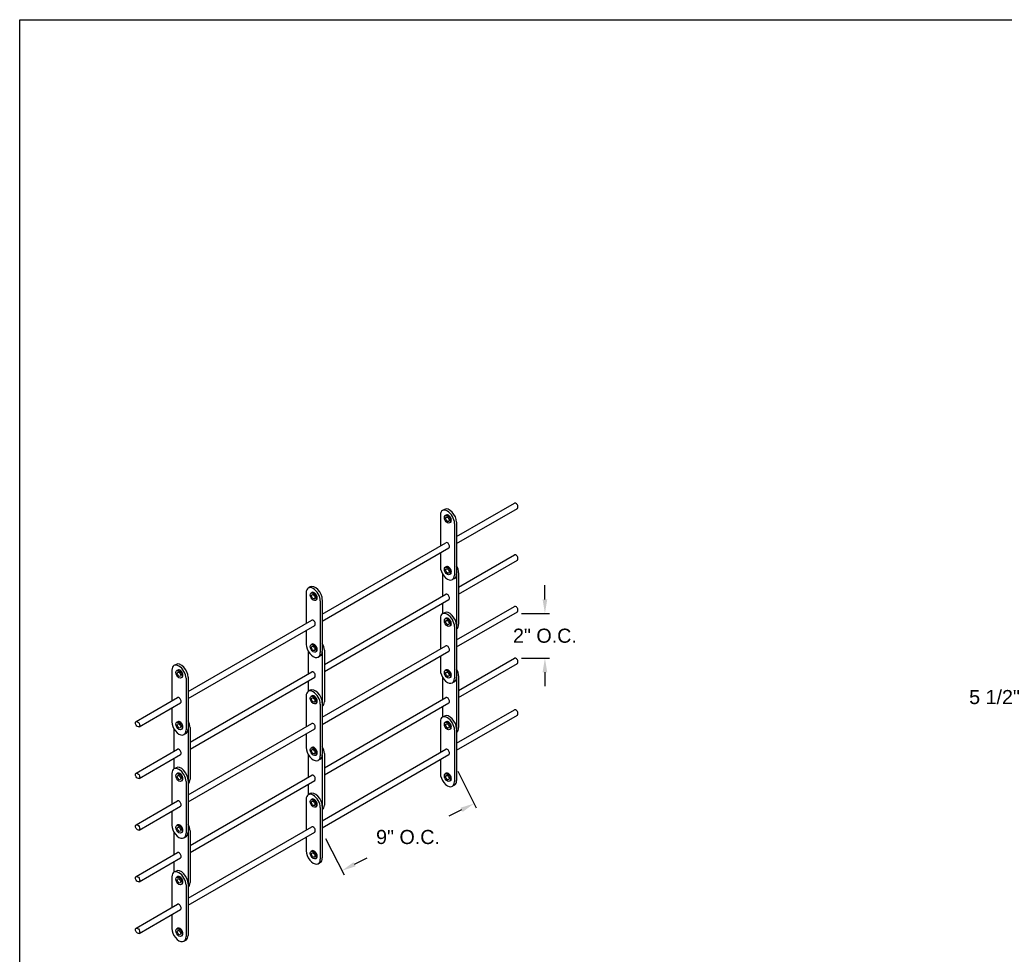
# Model space of a CAD drawing. Header units: inches. Extents: x 169.6 to 213.8, y 195 to 266.5.
# Tile 3 of 58: x 169.6 to 176.2, y 201.6 to 207.8. Entities that reach past the tile are written whole.
import ezdxf

# ---------------------------------------------------------------- set-up
doc = ezdxf.new("R2010")
doc.units = ezdxf.units.IN
doc.header["$LTSCALE"] = 0.25
doc.header["$MEASUREMENT"] = 0
doc.layers.add('ANNOTATIONS', color=1, linetype='Continuous')
doc.layers.add('DETAILS', color=4, linetype='Continuous')
doc.styles.add('ARIAL', font='arial.ttf', dxfattribs={"height": 0.09375})
doc.dimstyles.new('STANDARD$0', dxfattribs={"dimtxt": 0.09375, "dimasz": 0.09375, "dimexe": 0.03125, "dimexo": 0.046875, "dimgap": 0.09, "dimtad": 0, "dimtih": 1, "dimtoh": 1, "dimdec": 4, "dimzin": 0, "dimdsep": 46, "dimtxsty": 'ARIAL', "dimcen": 0.09, "dimadec": 0, "dimazin": 0, "dimtfac": 1, "dimtdec": 4, "dimtofl": 0, "dimtmove": 0, "dimatfit": 1, "dimfxl": 1, "dimtolj": 1, "dimtzin": 0, "dimarcsym": 0})

# ---------------------------------------------------------------- blocks, each defined once
blk = doc.blocks.new('*D56')
at = {"layer": 'ANNOTATIONS', "color": 0, "lineweight": -2, "transparency": 16777216}
for p, q in [((176.5724, 204.837), (176.5724, 203.2433)), ((177.0248, 203.8411), (177.0248, 203.2433)), ((176.4787, 203.2746), (176.3591, 203.2746)), ((177.1186, 203.2746), (177.2123, 203.2746))]:
    blk.add_line(p, q, dxfattribs=at)
at = {"layer": 'ANNOTATIONS', "color": 0, "transparency": 16777216}
for points in [[(176.4787, 203.2902), (176.4787, 203.259), (176.5724, 203.2746)], [(177.1186, 203.2902), (177.1186, 203.259), (177.0248, 203.2746)]]:
    blk.add_solid(points, dxfattribs=at)
at = {"layer": 'defpoints', "color": 0, "transparency": 16777216}
for p in [(176.5724, 204.8838), (177.0248, 203.888), (176.5724, 203.2746)]:
    blk.add_point(p, dxfattribs=at)
at = {"layer": 'ANNOTATIONS', "color": 0, "transparency": 16777216, "insert": (176.106, 203.2746), "char_height": 0.09375, "attachment_point": 5, "style": 'ARIAL'}
blk.add_mtext('\\A1;5 1/2"', dxfattribs=at)
blk = doc.blocks.new('*D107')
at = {"layer": 'ANNOTATIONS', "color": 0, "lineweight": -2, "transparency": 16777216}
for p, q in [((172.5343, 202.7817), (172.6575, 202.5392)), ((172.5598, 202.5246), (172.4761, 202.482)), ((171.6547, 202.3346), (171.7779, 202.0921)), ((171.8473, 202.1624), (171.9311, 202.205))]:
    blk.add_line(p, q, dxfattribs=at)
at = {"layer": 'ANNOTATIONS', "color": 0, "transparency": 16777216}
for points in [[(172.5527, 202.5385), (172.5669, 202.5106), (172.6434, 202.567)], [(171.8403, 202.1764), (171.8544, 202.1485), (171.7638, 202.1199)]]:
    blk.add_solid(points, dxfattribs=at)
at = {"layer": 'defpoints', "color": 0, "transparency": 16777216}
for p in [(172.513, 202.8235), (172.6434, 202.567), (171.6334, 202.3764)]:
    blk.add_point(p, dxfattribs=at)
at = {"layer": 'ANNOTATIONS', "color": 0, "transparency": 16777216, "insert": (172.2036, 202.3435), "char_height": 0.09375, "attachment_point": 5, "style": 'ARIAL'}
blk.add_mtext('\\A1;9" O.C.', dxfattribs=at)
blk = doc.blocks.new('*D108')
at = {"layer": 'ANNOTATIONS', "color": 0, "lineweight": -2, "transparency": 16777216}
for p, q in [((173.1145, 203.9252), (173.1145, 204.0189)), ((172.9582, 203.8314), (173.1457, 203.8314)), ((172.9582, 203.5342), (173.1457, 203.5342)), ((173.1145, 203.4404), (173.1145, 203.3467))]:
    blk.add_line(p, q, dxfattribs=at)
at = {"layer": 'ANNOTATIONS', "color": 0, "transparency": 16777216}
for points in [[(173.0989, 203.9252), (173.1301, 203.9252), (173.1145, 203.8314)], [(173.0989, 203.4404), (173.1301, 203.4404), (173.1145, 203.5342)]]:
    blk.add_solid(points, dxfattribs=at)
at = {"layer": 'defpoints', "color": 0, "transparency": 16777216}
for p in [(172.9113, 203.8314), (173.1145, 203.8314), (172.9113, 203.5342)]:
    blk.add_point(p, dxfattribs=at)
at = {"layer": 'ANNOTATIONS', "color": 0, "transparency": 16777216, "insert": (173.1145, 203.6828), "char_height": 0.09375, "attachment_point": 5, "style": 'ARIAL'}
blk.add_mtext('\\A1;2" O.C.', dxfattribs=at)

msp = doc.modelspace()

# ---------------------------------------------------------------- linework, layer by layer
at = {"layer": 'defpoints'}
msp.add_lwpolyline([(189.08986, 195.04721), (169.61998, 195.04721), (169.61998, 207.78232), (189.08986, 207.78232)], close=True, dxfattribs=at)
at = {"layer": 'DETAILS'}
for p, q in [((172.44629, 204.52355), (172.43281, 204.51577)), ((172.52652, 204.34325), (172.91134, 204.56543)), ((172.52652, 204.29643), (172.93162, 204.53032)), ((172.41904, 204.48534), (172.41904, 204.2812)), ((172.45815, 204.48646), (172.45183, 204.48282)), ((172.48657, 204.43725), (172.48025, 204.43361)), ((172.51304, 204.43108), (172.51304, 204.08733)), ((172.52652, 204.43886), (172.52652, 204.09511)), ((171.63343, 203.82762), (172.4559, 204.30248)), ((171.63343, 203.78081), (172.47618, 204.26737)), ((172.41904, 204.23438), (172.41904, 204.14159)), ((172.53994, 204.00725), (172.91134, 204.22168)), ((172.45815, 204.14271), (172.45183, 204.13907)), ((172.53994, 203.96044), (172.93162, 204.18657)), ((172.43252, 204.09577), (172.43252, 203.94523)), ((172.48657, 204.0935), (172.48025, 204.08986)), ((172.51275, 204.06468), (172.49927, 204.0569)), ((172.52646, 204.09259), (172.52646, 203.75424)), ((172.53994, 204.10286), (172.53994, 203.75911)), ((171.5532, 204.00793), (171.53972, 204.00014)), ((171.52595, 203.96972), (171.52595, 203.76557)), ((171.56507, 203.97084), (171.55875, 203.96719)), ((171.64686, 203.49163), (172.4559, 203.95873)), ((171.59348, 203.92163), (171.58716, 203.91798)), ((171.61995, 203.91545), (171.61995, 203.5717)), ((171.63343, 203.92323), (171.63343, 203.57948)), ((171.64686, 203.44481), (172.47618, 203.92362)), ((172.43252, 203.89842), (172.43252, 203.8284)), ((172.52652, 203.65605), (172.91134, 203.87823)), ((172.44629, 203.83635), (172.43281, 203.82857)), ((172.45815, 203.79926), (172.45183, 203.79561)), ((172.52652, 203.60923), (172.93162, 203.84312)), ((170.74034, 203.312), (171.56282, 203.78686)), ((170.74034, 203.26518), (171.58309, 203.75174)), ((172.41904, 203.79814), (172.41904, 203.594)), ((172.48657, 203.75005), (172.48025, 203.74641)), ((172.51304, 203.74388), (172.51304, 203.40013)), ((172.52652, 203.75166), (172.52652, 203.40791)), ((171.52595, 203.71876), (171.52595, 203.62597)), ((171.56507, 203.62709), (171.55875, 203.62344)), ((171.63343, 203.14042), (172.4559, 203.61528)), ((171.53943, 203.58015), (171.53943, 203.42961)), ((171.59348, 203.57788), (171.58716, 203.57423)), ((171.61966, 203.54906), (171.60618, 203.54128)), ((171.63338, 203.57696), (171.63338, 203.23861)), ((171.63343, 203.09361), (172.47618, 203.58017)), ((171.64686, 203.58724), (171.64686, 203.24349)), ((172.41904, 203.54718), (172.41904, 203.45439)), ((170.66011, 203.4923), (170.64663, 203.48452)), ((172.53994, 203.31975), (172.91134, 203.53418)), ((172.53994, 203.27294), (172.93162, 203.49907)), ((170.63287, 203.45409), (170.63287, 203.24995)), ((170.67198, 203.45521), (170.66566, 203.45157)), ((170.70039, 203.406), (170.69407, 203.40236)), ((170.74034, 203.40761), (170.74034, 203.06386)), ((170.75377, 202.976), (171.56282, 203.44311)), ((170.75377, 202.92919), (171.58309, 203.40799)), ((172.43252, 203.40827), (172.43252, 203.25773)), ((172.45815, 203.45551), (172.45183, 203.45186)), ((172.48657, 203.4063), (172.48025, 203.40266)), ((172.53994, 203.41536), (172.53994, 203.07161)), ((170.72686, 203.39983), (170.72686, 203.05608)), ((171.53943, 203.38279), (171.53943, 203.31278)), ((172.51275, 203.37748), (172.49927, 203.3697)), ((172.52646, 203.40509), (172.52646, 203.06674)), ((171.52595, 203.28252), (171.52595, 203.07837)), ((171.5532, 203.32073), (171.53972, 203.31294)), ((171.56507, 203.28364), (171.55875, 203.27999)), ((170.39446, 203.1123), (170.66973, 203.27123)), ((170.41473, 203.07719), (170.69, 203.23612)), ((171.59348, 203.23443), (171.58716, 203.23078)), ((171.61995, 203.22825), (171.61995, 202.8845)), ((171.63343, 203.23603), (171.63343, 202.89228)), ((171.64686, 202.80413), (172.4559, 203.27123)), ((171.64686, 202.75731), (172.47618, 203.23612)), ((172.43252, 203.21092), (172.43252, 203.1409)), ((170.63287, 203.20313), (170.63287, 203.11034)), ((172.44629, 203.14855), (172.43281, 203.14077)), ((172.52652, 202.96825), (172.91134, 203.19043)), ((172.52652, 202.92143), (172.93162, 203.15532)), ((170.67198, 203.11146), (170.66566, 203.10782)), ((170.74034, 202.6248), (171.56282, 203.09966)), ((172.41904, 203.11034), (172.41904, 202.9062)), ((172.45815, 203.11146), (172.45183, 203.10782)), ((170.64634, 203.06452), (170.64634, 202.91398)), ((170.70039, 203.06225), (170.69407, 203.05861)), ((170.72657, 203.03343), (170.71309, 203.02565)), ((170.74029, 203.06134), (170.74029, 202.72299)), ((170.74034, 202.57798), (171.58309, 203.06454)), ((170.75377, 203.07161), (170.75377, 202.72786)), ((171.52595, 203.03156), (171.52595, 202.93877)), ((172.48657, 203.06225), (172.48025, 203.05861)), ((172.51304, 203.05608), (172.51304, 202.71233)), ((172.52652, 203.06386), (172.52652, 202.72011)), ((170.39446, 202.76855), (170.66973, 202.92748)), ((170.41473, 202.73344), (170.69, 202.89237)), ((171.53943, 202.89265), (171.53943, 202.74211)), ((171.56507, 202.93989), (171.55875, 202.93624)), ((171.59348, 202.89068), (171.58716, 202.88703)), ((171.63338, 202.88946), (171.63338, 202.55111)), ((171.63343, 202.45262), (172.4559, 202.92748)), ((171.63343, 202.40581), (172.47618, 202.89237)), ((171.64686, 202.89974), (171.64686, 202.55599)), ((170.64634, 202.86717), (170.64634, 202.79715)), ((171.61966, 202.86186), (171.60618, 202.85408)), ((172.41904, 202.85938), (172.41904, 202.76659)), ((170.63287, 202.76689), (170.63287, 202.56275)), ((170.66011, 202.8051), (170.64663, 202.79732)), ((170.67198, 202.76801), (170.66566, 202.76436)), ((170.75377, 202.2885), (171.56282, 202.75561)), ((172.45815, 202.76771), (172.45183, 202.76407)), ((170.70039, 202.7188), (170.69407, 202.71516)), ((170.72686, 202.71263), (170.72686, 202.36888)), ((170.74034, 202.72041), (170.74034, 202.37666)), ((170.75377, 202.24169), (171.58309, 202.72049)), ((171.53943, 202.69529), (171.53943, 202.62528)), ((172.48657, 202.7185), (172.48025, 202.71486)), ((172.51275, 202.68968), (172.49927, 202.6819)), ((171.5532, 202.63293), (171.53972, 202.62514)), ((170.39446, 202.4251), (170.66973, 202.58403)), ((171.52595, 202.59472), (171.52595, 202.39057)), ((171.56507, 202.59584), (171.55875, 202.59219)), ((170.41473, 202.38999), (170.69, 202.54892)), ((170.63287, 202.51593), (170.63287, 202.42314)), ((171.59348, 202.54663), (171.58716, 202.54298)), ((171.61995, 202.54045), (171.61995, 202.1967)), ((171.63343, 202.54823), (171.63343, 202.20448)), ((170.67198, 202.42426), (170.66566, 202.42061)), ((170.64634, 202.37702), (170.64634, 202.22648)), ((170.70039, 202.37505), (170.69407, 202.37141)), ((170.74029, 202.37384), (170.74029, 202.03549)), ((170.74034, 201.937), (171.56282, 202.41186)), ((170.74034, 201.89018), (171.58309, 202.37674)), ((170.75377, 202.38411), (170.75377, 202.04036)), ((170.72657, 202.34623), (170.71309, 202.33845)), ((171.52595, 202.34376), (171.52595, 202.25097)), ((170.39446, 202.08105), (170.66973, 202.23998)), ((171.56507, 202.25209), (171.55875, 202.24844)), ((170.41473, 202.04594), (170.69, 202.20487)), ((170.64634, 202.17967), (170.64634, 202.10965)), ((171.59348, 202.20288), (171.58716, 202.19923)), ((171.61966, 202.17406), (171.60618, 202.16628)), ((170.66011, 202.1173), (170.64663, 202.10952)), ((170.63287, 202.07909), (170.63287, 201.87495)), ((170.67198, 202.08021), (170.66566, 202.07657)), ((170.70039, 202.031), (170.69407, 202.02736)), ((170.74034, 202.03261), (170.74034, 201.68886)), ((170.72686, 202.02483), (170.72686, 201.68108)), ((170.39446, 201.7373), (170.66973, 201.89623)), ((170.41473, 201.70219), (170.69, 201.86112)), ((170.63287, 201.82813), (170.63287, 201.73534)), ((170.67198, 201.73646), (170.66566, 201.73282)), ((170.70039, 201.68725), (170.69407, 201.68361)), ((170.72657, 201.65843), (170.71309, 201.65065))]:
    msp.add_line(p, q, dxfattribs=at)
for centre, major_axis, start_param, end_param in [((172.46604, 204.45821), (0.03323, -0.05756), 0.7853982, 3.9269908), ((172.47952, 204.46599), (0.03323, -0.05756), 0.7853982, 3.1415927), ((172.92148, 204.54787), (0.01014, -0.01756), 0, 3.1415927), ((172.47236, 204.46186), (0.01421, -0.0246), 0, 3.1415927), ((172.46604, 204.28493), (0.01014, -0.01756), 0, 3.1415927), ((172.92148, 204.20412), (0.01014, -0.01756), 0, 3.1415927), ((172.46604, 204.11446), (0.03323, -0.05756), 3.9269908, 7.0685835), ((172.47236, 204.11811), (0.01421, -0.0246), 0, 3.1415927), ((172.49295, 204.13), (0.03323, -0.05756), 0.7853982, 1.5605915), ((172.47952, 204.12224), (0.03323, -0.05756), 6.2831853, 7.0685835), ((171.57295, 203.94259), (0.03323, -0.05756), 0.7853982, 3.9269908), ((171.58643, 203.95037), (0.03323, -0.05756), 0.7853982, 3.1415927), ((171.57927, 203.94623), (0.01421, -0.0246), 0, 3.1415927), ((172.46604, 203.94118), (0.01014, -0.01756), 0, 3.1415927), ((172.92148, 203.86067), (0.01014, -0.01756), 0, 3.1415927), ((172.46604, 203.77101), (0.03323, -0.05756), 0.7853982, 3.9269908), ((172.47952, 203.77879), (0.03323, -0.05756), 0.7853982, 3.1415927), ((172.47236, 203.77466), (0.01421, -0.0246), 0, 3.1415927), ((171.57295, 203.7693), (0.01014, -0.01756), 0, 3.1415927), ((172.49295, 203.78625), (0.03323, -0.05756), 6.2933901, 7.0685835), ((171.57295, 203.59884), (0.03323, -0.05756), 3.9269908, 7.0685835), ((171.57927, 203.60248), (0.01421, -0.0246), 0, 3.1415927), ((171.59986, 203.61437), (0.03323, -0.05756), 0.7853982, 1.5605915), ((172.46604, 203.59773), (0.01014, -0.01756), 0, 3.1415927), ((171.58643, 203.60662), (0.03323, -0.05756), 6.2831853, 7.0685835), ((172.92148, 203.51662), (0.01014, -0.01756), 0, 3.1415927), ((170.67986, 203.42696), (0.03323, -0.05756), 0.7853982, 3.9269908), ((170.69334, 203.43474), (0.03323, -0.05756), 0.7853982, 3.1415927), ((170.68618, 203.43061), (0.01421, -0.0246), 0, 3.1415927), ((171.57295, 203.42555), (0.01014, -0.01756), 0, 3.1415927), ((172.46604, 203.42726), (0.03323, -0.05756), 3.9269908, 7.0685835), ((172.47236, 203.43091), (0.01421, -0.0246), 0, 3.1415927), ((172.47952, 203.43504), (0.03323, -0.05756), 6.2831853, 7.0685835), ((172.49295, 203.4425), (0.03323, -0.05756), 0.7853982, 1.5605915), ((171.57295, 203.25539), (0.03323, -0.05756), 0.7853982, 3.9269908), ((171.58643, 203.26317), (0.03323, -0.05756), 0.7853982, 3.1415927), ((171.57927, 203.25903), (0.01421, -0.0246), 0, 3.1415927), ((170.67986, 203.25368), (0.01014, -0.01756), 0, 3.1415927), ((171.59986, 203.27062), (0.03323, -0.05756), 6.2933901, 7.0685835), ((172.46604, 203.25368), (0.01014, -0.01756), 0, 3.1415927), ((172.46604, 203.08321), (0.03323, -0.05756), 0.7853982, 3.9269908), ((172.47952, 203.09099), (0.03323, -0.05756), 0.7853982, 3.1415927), ((172.92148, 203.17287), (0.01014, -0.01756), 0, 3.1415927), ((170.67986, 203.08321), (0.03323, -0.05756), 3.9269908, 7.0685835), ((170.68618, 203.08686), (0.01421, -0.0246), 0, 3.1415927), ((170.70677, 203.09875), (0.03323, -0.05756), 0.7853982, 1.5605915), ((171.57295, 203.0821), (0.01014, -0.01756), 0, 3.1415927), ((172.47236, 203.08686), (0.01421, -0.0246), 0, 3.1415927), ((170.69334, 203.09099), (0.03323, -0.05756), 6.2831853, 7.0685835), ((172.49295, 203.09875), (0.03323, -0.05756), 6.2933901, 7.0685835), ((170.67986, 202.90993), (0.01014, -0.01756), 0, 3.1415927), ((171.57295, 202.91164), (0.03323, -0.05756), 3.9269908, 7.0685835), ((171.57927, 202.91528), (0.01421, -0.0246), 0, 3.1415927), ((171.58643, 202.91942), (0.03323, -0.05756), 6.2831853, 7.0685835), ((171.59986, 202.92687), (0.03323, -0.05756), 0.7853982, 1.5605915), ((172.46604, 202.90993), (0.01014, -0.01756), 0, 3.1415927), ((170.67986, 202.73976), (0.03323, -0.05756), 0.7853982, 3.9269908), ((170.69334, 202.74754), (0.03323, -0.05756), 0.7853982, 3.1415927), ((170.68618, 202.74341), (0.01421, -0.0246), 0, 3.1415927), ((171.57295, 202.73805), (0.01014, -0.01756), 0, 3.1415927), ((172.46604, 202.73946), (0.03323, -0.05756), 3.9269908, 7.0685835), ((172.47236, 202.74311), (0.01421, -0.0246), 0, 3.1415927), ((170.70677, 202.755), (0.03323, -0.05756), 6.2933901, 7.0685835), ((172.47952, 202.74724), (0.03323, -0.05756), 6.2831853, 7.0685835), ((171.57295, 202.56759), (0.03323, -0.05756), 0.7853982, 3.9269908), ((171.58643, 202.57537), (0.03323, -0.05756), 0.7853982, 3.1415927), ((170.67986, 202.56648), (0.01014, -0.01756), 0, 3.1415927), ((171.57927, 202.57123), (0.01421, -0.0246), 0, 3.1415927), ((171.59986, 202.58312), (0.03323, -0.05756), 6.2933901, 7.0685835), ((170.68618, 202.39966), (0.01421, -0.0246), 0, 3.1415927), ((170.70677, 202.41125), (0.03323, -0.05756), 0.7853982, 1.5605915), ((170.67986, 202.39601), (0.03323, -0.05756), 3.9269908, 7.0685835), ((170.69334, 202.40379), (0.03323, -0.05756), 6.2831853, 7.0685835), ((171.57295, 202.3943), (0.01014, -0.01756), 0, 3.1415927), ((170.67986, 202.22243), (0.01014, -0.01756), 0, 3.1415927), ((171.57295, 202.22384), (0.03323, -0.05756), 3.9269908, 7.0685835), ((171.57927, 202.22748), (0.01421, -0.0246), 0, 3.1415927), ((171.58643, 202.23162), (0.03323, -0.05756), 6.2831853, 7.0685835), ((170.67986, 202.05196), (0.03323, -0.05756), 0.7853982, 3.9269908), ((170.69334, 202.05974), (0.03323, -0.05756), 0.7853982, 3.1415927), ((170.68618, 202.05561), (0.01421, -0.0246), 0, 3.1415927), ((170.70677, 202.0675), (0.03323, -0.05756), 6.2933901, 7.0685835), ((170.67986, 201.87868), (0.01014, -0.01756), 0, 3.1415927), ((170.67986, 201.70821), (0.03323, -0.05756), 3.9269908, 7.0685835), ((170.68618, 201.71186), (0.01421, -0.0246), 0, 3.1415927), ((170.69334, 201.71599), (0.03323, -0.05756), 6.2831853, 7.0685835)]:
    msp.add_ellipse(centre, major_axis=major_axis, ratio=0.5773503, start_param=start_param, end_param=end_param, dxfattribs=at)
for centre, major_axis in [((172.46604, 204.45821), (0.01421, -0.0246)), ((172.46604, 204.45821), (0.00797, -0.0138)), ((172.46604, 204.11446), (0.01421, -0.0246)), ((172.46604, 204.11446), (0.00797, -0.0138)), ((171.57295, 203.94259), (0.01421, -0.0246)), ((171.57295, 203.94259), (0.00797, -0.0138)), ((172.46604, 203.77101), (0.01421, -0.0246)), ((172.46604, 203.77101), (0.00797, -0.0138)), ((171.57295, 203.59884), (0.01421, -0.0246)), ((171.57295, 203.59884), (0.00797, -0.0138)), ((170.67986, 203.42696), (0.01421, -0.0246)), ((170.67986, 203.42696), (0.00797, -0.0138)), ((172.46604, 203.42726), (0.01421, -0.0246)), ((172.46604, 203.42726), (0.00797, -0.0138)), ((171.57295, 203.25539), (0.01421, -0.0246)), ((171.57295, 203.25539), (0.00797, -0.0138)), ((170.40459, 203.09475), (0.01014, -0.01756)), ((170.67986, 203.08321), (0.01421, -0.0246)), ((170.67986, 203.08321), (0.00797, -0.0138)), ((172.46604, 203.08321), (0.01421, -0.0246)), ((172.46604, 203.08321), (0.00797, -0.0138)), ((171.57295, 202.91164), (0.01421, -0.0246)), ((171.57295, 202.91164), (0.00797, -0.0138)), ((170.40459, 202.751), (0.01014, -0.01756)), ((170.67986, 202.73976), (0.01421, -0.0246)), ((170.67986, 202.73976), (0.00797, -0.0138)), ((172.46604, 202.73946), (0.01421, -0.0246)), ((172.46604, 202.73946), (0.00797, -0.0138)), ((171.57295, 202.56759), (0.01421, -0.0246)), ((171.57295, 202.56759), (0.00797, -0.0138)), ((170.40459, 202.40755), (0.01014, -0.01756)), ((170.67986, 202.39601), (0.01421, -0.0246)), ((170.67986, 202.39601), (0.00797, -0.0138)), ((171.57295, 202.22384), (0.01421, -0.0246)), ((171.57295, 202.22384), (0.00797, -0.0138)), ((170.40459, 202.0635), (0.01014, -0.01756)), ((170.67986, 202.05196), (0.01421, -0.0246)), ((170.67986, 202.05196), (0.00797, -0.0138)), ((170.40459, 201.71975), (0.01014, -0.01756)), ((170.67986, 201.70821), (0.01421, -0.0246)), ((170.67986, 201.70821), (0.00797, -0.0138))]:
    msp.add_ellipse(centre, major_axis=major_axis, ratio=0.5773503, dxfattribs=at)

# ---------------------------------------------------------------- dimensions: what is measured, and where the dimension line sits
at = {"layer": 'ANNOTATIONS'}
dim = msp.add_linear_dim(base=(176.57241, 203.27459), p1=(177.02484, 203.88797), p2=(176.57241, 204.88384), angle=180, text='5 1/2"', dimstyle='STANDARD$0', dxfattribs=at)
dim.commit()
dim.dimension.update_dxf_attribs({"geometry": '*D56', "text_midpoint": (176.10598, 203.27459), "dimtype": 160})
dim = msp.add_linear_dim(base=(173.11448, 203.83141), p1=(172.91134, 203.53418), p2=(172.91134, 203.83141), angle=90, text='2" O.C.', dimstyle='STANDARD$0', dxfattribs=at)
dim.commit()
dim.dimension.update_dxf_attribs({"geometry": '*D108', "text_midpoint": (173.11448, 203.6828)})
dim = msp.add_aligned_dim(p1=(171.63343, 202.37636), p2=(172.51304, 202.82346), distance=-0.28764, text='9" O.C.', dimstyle='STANDARD$0', dxfattribs=at)
dim.commit()
dim.dimension.update_dxf_attribs({"geometry": '*D107', "text_midpoint": (172.20356, 202.34349)})

doc.saveas('drawing.dxf')
